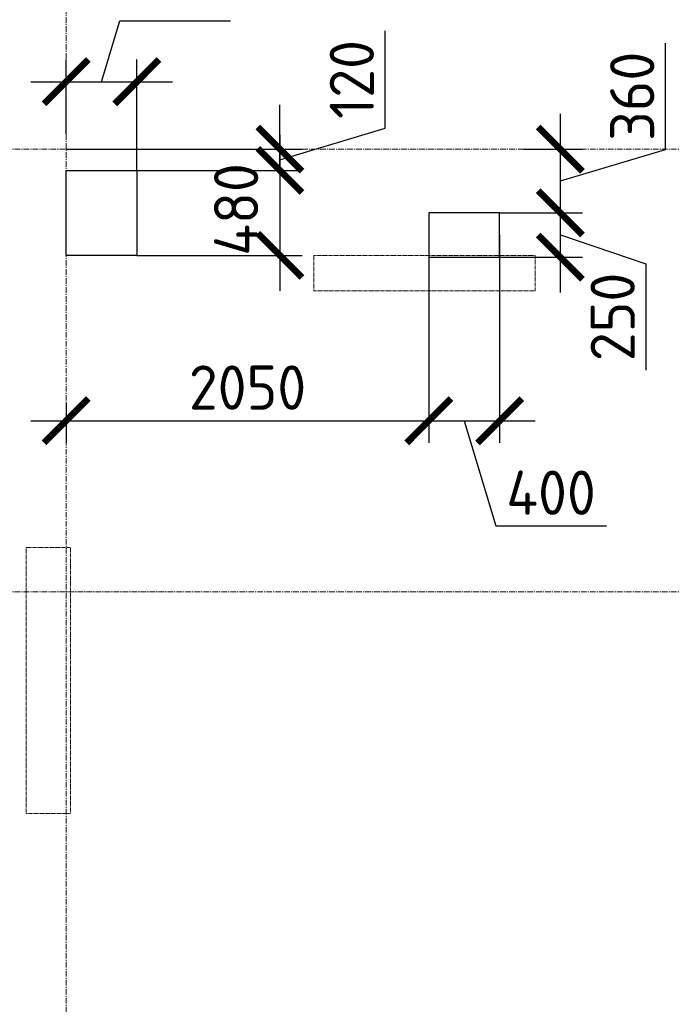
# Model space of a CAD drawing. Header units: millimetres. Extents: x 448962 to 1440104, y -326645 to -197113.
# Tile 47 of 256: x 545741 to 549423, y -267999 to -262441. Entities that reach past the tile are written whole.
import ezdxf

# ---------------------------------------------------------------- set-up
doc = ezdxf.new("R2010")
doc.units = ezdxf.units.MM
for name, pattern in [('01 Штриховая _4 мм_', [6, 3.5, -2.5]), ('______5', [1100, 800, -100, 100, -100]), ('осевая', [50.8, 31.75, -6.35, 6.35, -6.35])]:
    doc.linetypes.add(name, pattern=pattern)
for name, color, linetype, lineweight in [('ВК__отв в полу 1-2 эт', 6, 'Continuous', 25), ('Оси', 40, '______5', 18), ('РАЗМЕРЫ', 1, 'Continuous', 9), ('СТЕНЫ', 3, 'Continuous', 30)]:
    doc.layers.add(name, color=color, linetype=linetype, lineweight=lineweight)
doc.styles.add('GOST-2.304_Type-B', font='GOST_Common.ttf')
doc.styles.add('ГОСТ', font='GOST_Common.ttf')
doc.dimstyles.new('СПДС', dxfattribs={"dimscale": 100, "dimtxt": 2.5, "dimasz": 2.5, "dimexe": 1.25, "dimexo": 0, "dimtad": 1, "dimdec": 0, "dimtxsty": 'GOST-2.304_Type-B', "dimblk": 'ARCHTICK', "dimcen": 2.5, "dimdle": 2, "dimadec": 0, "dimazin": 2, "dimtfac": 0.75, "dimtdec": 0, "dimtmove": 1, "dimatfit": 3, "dimfxl": 1, "dimtolj": 1, "dimarcsym": 1})

# ---------------------------------------------------------------- blocks, each defined once
blk = doc.blocks.new('_ArchTick')
at = {"color": 0, "linetype": 'ByBlock', "const_width": 0.15}
blk.add_lwpolyline([(-0.5, -0.5), (0.5, 0.5)], dxfattribs=at)
blk = doc.blocks.new('*D142')
at = {"layer": 'DEFPOINTS', "color": 0, "transparency": 16777216}
for p in [(546003.4, -263171.3), (547211.2, -263171.3), (546321, -263291.3)]:
    blk.add_point(p, dxfattribs=at)
at = {"layer": 'РАЗМЕРЫ', "color": 0, "lineweight": -2, "transparency": 16777216}
for p, q in [((547804.9, -263053.2), (547804.9, -262503.2)), ((547211.2, -263171.3), (547211.2, -262921.3)), ((547211.2, -263231.3), (547804.9, -263053.2)), ((546003.4, -263171.3), (547336.2, -263171.3)), ((547211.2, -263291.3), (547211.2, -263171.3)), ((547211.2, -263291.3), (547211.2, -263171.3)), ((546321, -263291.3), (547336.2, -263291.3)), ((547211.2, -263291.3), (547211.2, -263541.3))]:
    blk.add_line(p, q, dxfattribs=at)
at = {"layer": 'РАЗМЕРЫ', "color": 0, "lineweight": -2, "transparency": 16777216, "xscale": 250, "yscale": 250, "zscale": 250}
for p, rotation in [((547211.2, -263171.3), 270), ((547211.2, -263291.3), 90)]:
    blk.add_blockref('_ArchTick', p, dxfattribs=dict(at, rotation=rotation))
at = {"layer": 'РАЗМЕРЫ', "color": 0, "lineweight": 0, "transparency": 16777216, "insert": (547617.4, -262778.2), "char_height": 250, "attachment_point": 5, "rotation": 90, "style": 'GOST-2.304_Type-B'}
blk.add_mtext('\\A1;120', dxfattribs=at)
blk = doc.blocks.new('*D143')
at = {"layer": 'DEFPOINTS', "color": 0, "transparency": 16777216}
for p in [(546403.3, -263291.3), (546403.3, -263771.3), (547211.2, -263771.3)]:
    blk.add_point(p, dxfattribs=at)
at = {"layer": 'РАЗМЕРЫ', "color": 0, "lineweight": -2, "transparency": 16777216}
for p, q in [((547211.2, -263091.3), (547211.2, -263971.3)), ((546403.3, -263291.3), (547336.2, -263291.3)), ((546403.3, -263771.3), (547336.2, -263771.3))]:
    blk.add_line(p, q, dxfattribs=at)
at = {"layer": 'РАЗМЕРЫ', "color": 0, "lineweight": -2, "transparency": 16777216, "xscale": 250, "yscale": 250, "zscale": 250}
for p, rotation in [((547211.2, -263291.3), 90), ((547211.2, -263771.3), 270)]:
    blk.add_blockref('_ArchTick', p, dxfattribs=dict(at, rotation=rotation))
at = {"layer": 'РАЗМЕРЫ', "color": 0, "lineweight": 0, "transparency": 16777216, "insert": (546963.9, -263511.8), "char_height": 250, "attachment_point": 5, "rotation": 90, "style": 'GOST-2.304_Type-B'}
blk.add_mtext('\\A1;480', dxfattribs=at)
blk = doc.blocks.new('*D144')
at = {"layer": 'DEFPOINTS', "color": 0, "transparency": 16777216}
for p in [(546403.3, -262790.7), (546003.4, -263085.9), (546403.3, -263291.3)]:
    blk.add_point(p, dxfattribs=at)
at = {"layer": 'РАЗМЕРЫ', "color": 0, "lineweight": -2, "transparency": 16777216}
for p, q in [((546203.4, -262790.7), (546306.5, -262447)), ((546306.5, -262447), (546931.5, -262447)), ((546003.4, -263085.9), (546003.4, -262665.7)), ((546403.3, -263291.3), (546403.3, -262665.7)), ((545803.4, -262790.7), (546603.3, -262790.7))]:
    blk.add_line(p, q, dxfattribs=at)
at = {"layer": 'РАЗМЕРЫ', "color": 0, "lineweight": -2, "transparency": 16777216, "xscale": 250, "yscale": 250, "zscale": 250, "rotation": 180}
blk.add_blockref('_ArchTick', (546003.4, -262790.7), dxfattribs=at)
at = {"layer": 'РАЗМЕРЫ', "color": 0, "lineweight": -2, "transparency": 16777216, "xscale": 250, "yscale": 250, "zscale": 250}
blk.add_blockref('_ArchTick', (546403.3, -262790.7), dxfattribs=at)
at = {"layer": 'РАЗМЕРЫ', "color": 0, "lineweight": 0, "transparency": 16777216, "insert": (546619, -262259.5), "char_height": 250, "attachment_point": 5, "style": 'GOST-2.304_Type-B'}
blk.add_mtext('\\A1;400', dxfattribs=at)
blk = doc.blocks.new('*D145')
at = {"layer": 'DEFPOINTS', "color": 0, "transparency": 16777216}
for p in [(548052.7, -263722), (546003.4, -264606), (548052.7, -264704.9)]:
    blk.add_point(p, dxfattribs=at)
at = {"layer": 'РАЗМЕРЫ', "color": 0, "lineweight": -2, "transparency": 16777216}
for p, q in [((548052.7, -263722), (548052.7, -264829.9)), ((546003.4, -264606), (546003.4, -264829.9)), ((545803.4, -264704.9), (548252.7, -264704.9))]:
    blk.add_line(p, q, dxfattribs=at)
at = {"layer": 'РАЗМЕРЫ', "color": 0, "lineweight": -2, "transparency": 16777216, "xscale": 250, "yscale": 250, "zscale": 250, "rotation": 180}
blk.add_blockref('_ArchTick', (546003.4, -264704.9), dxfattribs=at)
at = {"layer": 'РАЗМЕРЫ', "color": 0, "lineweight": -2, "transparency": 16777216, "xscale": 250, "yscale": 250, "zscale": 250}
blk.add_blockref('_ArchTick', (548052.7, -264704.9), dxfattribs=at)
at = {"layer": 'РАЗМЕРЫ', "color": 0, "lineweight": 0, "transparency": 16777216, "insert": (547028.1, -264517.4), "char_height": 250, "attachment_point": 5, "style": 'GOST-2.304_Type-B'}
blk.add_mtext('\\A1;2050', dxfattribs=at)
blk = doc.blocks.new('*D146')
at = {"layer": 'DEFPOINTS', "color": 0, "transparency": 16777216}
for p in [(548452.7, -263655.9), (548052.7, -264275.9), (548452.7, -264704.9)]:
    blk.add_point(p, dxfattribs=at)
at = {"layer": 'РАЗМЕРЫ', "color": 0, "lineweight": -2, "transparency": 16777216}
for p, q in [((548452.7, -263655.9), (548452.7, -264829.9)), ((548052.7, -264275.9), (548052.7, -264829.9)), ((547852.7, -264704.9), (548652.7, -264704.9)), ((548252.7, -264704.9), (548430.8, -265298.6)), ((548430.8, -265298.6), (549055.8, -265298.6))]:
    blk.add_line(p, q, dxfattribs=at)
at = {"layer": 'РАЗМЕРЫ', "color": 0, "lineweight": -2, "transparency": 16777216, "xscale": 250, "yscale": 250, "zscale": 250, "rotation": 180}
blk.add_blockref('_ArchTick', (548052.7, -264704.9), dxfattribs=at)
at = {"layer": 'РАЗМЕРЫ', "color": 0, "lineweight": -2, "transparency": 16777216, "xscale": 250, "yscale": 250, "zscale": 250}
blk.add_blockref('_ArchTick', (548452.7, -264704.9), dxfattribs=at)
at = {"layer": 'РАЗМЕРЫ', "color": 0, "lineweight": 0, "transparency": 16777216, "insert": (548743.3, -265111.1), "char_height": 250, "attachment_point": 5, "style": 'GOST-2.304_Type-B'}
blk.add_mtext('\\A1;400', dxfattribs=at)
blk = doc.blocks.new('*D147')
at = {"layer": 'DEFPOINTS', "color": 0, "transparency": 16777216}
for p in [(548452.7, -263530.9), (548795.6, -263530.9), (548452.7, -263780.9)]:
    blk.add_point(p, dxfattribs=at)
at = {"layer": 'РАЗМЕРЫ', "color": 0, "lineweight": -2, "transparency": 16777216}
for p, q in [((548795.6, -263980.9), (548795.6, -263330.9)), ((548452.7, -263530.9), (548920.6, -263530.9)), ((548795.6, -263655.9), (549279, -263818.7)), ((548452.7, -263780.9), (548920.6, -263780.9)), ((549279, -263818.7), (549279, -264418.7))]:
    blk.add_line(p, q, dxfattribs=at)
at = {"layer": 'РАЗМЕРЫ', "color": 0, "lineweight": -2, "transparency": 16777216, "xscale": 250, "yscale": 250, "zscale": 250}
for p, rotation in [((548795.6, -263530.9), 90), ((548795.6, -263780.9), 270)]:
    blk.add_blockref('_ArchTick', p, dxfattribs=dict(at, rotation=rotation))
at = {"layer": 'РАЗМЕРЫ', "color": 0, "lineweight": 0, "transparency": 16777216, "insert": (549091.5, -264118.7), "char_height": 250, "attachment_point": 5, "rotation": 90, "style": 'GOST-2.304_Type-B'}
blk.add_mtext('\\A1;250', dxfattribs=at)
blk = doc.blocks.new('*D148')
at = {"layer": 'DEFPOINTS', "color": 0, "transparency": 16777216}
for p in [(548586.8, -263171.3), (548795.6, -263171.3), (548686.6, -263530.9)]:
    blk.add_point(p, dxfattribs=at)
at = {"layer": 'РАЗМЕРЫ', "color": 0, "lineweight": -2, "transparency": 16777216}
for p, q in [((549389.3, -263173), (549389.3, -262573)), ((548795.6, -263730.9), (548795.6, -262971.3)), ((548586.8, -263171.3), (548920.6, -263171.3)), ((548795.6, -263351.1), (549389.3, -263173)), ((548686.6, -263530.9), (548920.6, -263530.9))]:
    blk.add_line(p, q, dxfattribs=at)
at = {"layer": 'РАЗМЕРЫ', "color": 0, "lineweight": -2, "transparency": 16777216, "xscale": 250, "yscale": 250, "zscale": 250}
for p, rotation in [((548795.6, -263171.3), 90), ((548795.6, -263530.9), 270)]:
    blk.add_blockref('_ArchTick', p, dxfattribs=dict(at, rotation=rotation))
at = {"layer": 'РАЗМЕРЫ', "color": 0, "lineweight": 0, "transparency": 16777216, "insert": (549201.8, -262873), "char_height": 250, "attachment_point": 5, "rotation": 90, "style": 'GOST-2.304_Type-B'}
blk.add_mtext('\\A1;360', dxfattribs=at)
blk = doc.blocks.new('*D212')
at = {"layer": 'DEFPOINTS', "color": 0, "transparency": 16777216}
for p in [(549905.4, -261580.9), (549576.5, -261830.9), (549905.4, -261830.9)]:
    blk.add_point(p, dxfattribs=at)
at = {"layer": 'РАЗМЕРЫ', "color": 0, "lineweight": -2, "transparency": 16777216}
for p, q in [((549576.5, -261380.9), (549576.5, -262030.9)), ((549905.4, -261580.9), (549451.5, -261580.9)), ((549905.4, -261830.9), (549451.5, -261830.9))]:
    blk.add_line(p, q, dxfattribs=at)
at = {"layer": 'РАЗМЕРЫ', "color": 0, "lineweight": -2, "transparency": 16777216, "xscale": 250, "yscale": 250, "zscale": 250}
for p, rotation in [((549576.5, -261580.9), 90), ((549576.5, -261830.9), 270)]:
    blk.add_blockref('_ArchTick', p, dxfattribs=dict(at, rotation=rotation))
at = {"layer": 'РАЗМЕРЫ', "color": 0, "lineweight": 0, "transparency": 16777216, "insert": (549366.8, -262158.7), "char_height": 250, "attachment_point": 5, "rotation": 90, "style": 'GOST-2.304_Type-B'}
blk.add_mtext('\\A1;250', dxfattribs=at)
blk = doc.blocks.new('оси плит')
at = {"layer": 'Оси', "color": 16, "linetype": 'осевая', "lineweight": 0, "transparency": 33554687}
for p, q in [((550342.3, -202894.1), (550342.3, -231285.8)), ((519570.9, -218117.4), (573160.2, -218117.4)), ((519570.9, -220617.4), (573160.2, -220617.4))]:
    blk.add_line(p, q, dxfattribs=at)
blk = doc.blocks.new('стены  тп')
at = {"layer": 'СТЕНЫ', "color": 251, "linetype": '01 Штриховая _4 мм_', "lineweight": 0, "true_color": 0x636466}
for p, q in [((572461.7, -330225.7, 3100), (571211.9, -330225.7, 3100)), ((571211.9, -330225.7, 3100), (571211.9, -330425.7, 3100)), ((572461.7, -330425.7, 3100), (572461.7, -330225.7, 3100)), ((571211.9, -330425.7, 3100), (572461.7, -330425.7, 3100)), ((569837.1, -331875.7, 3100), (569587.1, -331875.7, 3100)), ((569587.1, -331875.7, 3100), (569587.1, -332305.7, 3100)), ((569837.1, -331995.7, 3100), (569837.1, -331875.7, 3100)), ((569837.1, -333375.7, 3100), (569837.1, -331995.7, 3100)), ((569587.1, -332305.7, 3100), (569587.1, -332425.7, 3100)), ((569587.1, -332425.7, 3100), (569587.1, -333375.7, 3100)), ((569587.1, -333375.7, 3100), (569812.3, -333375.7, 3100)), ((569812.3, -333375.7, 3100), (569837.1, -333375.7, 3100))]:
    blk.add_line(p, q, dxfattribs=at)
blk = doc.blocks.new('отверстия новые')
at = {"layer": 'ВК__отв в полу 1-2 эт', "color": 5, "lineweight": 30}
blk.add_lwpolyline([(702894, -404659.8), (702894, -405139.8), (702494, -405139.8), (702494, -404659.8)], close=True, dxfattribs=at)
blk.add_lwpolyline([(702894, -404659.8), (702894, -405139.8), (702494, -405139.8), (702494, -404659.8)], close=True, dxfattribs=at)
blk = doc.blocks.new('отвестия ов')
at = {"color": 3, "lineweight": 30}
for points in [[(4380983.9, -1455063.1), (4380983.9, -1454813.1), (4380583.9, -1454813.1), (4380583.9, -1455063.1)], [(4380983.9, -1454813.1), (4380583.9, -1454813.1), (4380583.9, -1455063.1), (4380983.9, -1455063.1)]]:
    blk.add_lwpolyline(points, close=True, dxfattribs=at)

msp = doc.modelspace()

# ---------------------------------------------------------------- block references
at = {"layer": 'РАЗМЕРЫ'}
for name, p in [('оси плит', (-4338.8, -45053.9)), ('стены  тп', (-23809, 66454.4, -3100)), ('отверстия новые', (-156490.7, 141368.5))]:
    msp.add_blockref(name, p, dxfattribs=at)
at = {"layer": 'РАЗМЕРЫ', "color": 7, "lineweight": 20}
msp.add_blockref('отвестия ов', (-3832531.2, 1191282.2), dxfattribs=at)

# ---------------------------------------------------------------- texts
note = msp.add_mtext_dynamic_manual_height_columns('\\pi1250;{\\H1.5152x;Общие указания :\\P}Настоящий подраздел разработан в составе рабочей документации на строительство объекта {\\H2.4344x; }"Строительство жилого комплекса со встроенными помещениями общественного-делового и коммерческого {\\H1.3552x; }назначения по адресу: г. Чита, ул. 1-я Коллективная. Жилой дом со встроенными помещениями {\\H1.71569x; }общественно-делового и коммерческого назначения на первом этаже здания и встроенно-пристроенным {\\H1.59543x; }поликлиническим учреждением (поз. 2.2-2.3){\\H1.73486x; }\\P1.^I" Решения рабочей Документации разработаны на основании:{\\H1.67588x; }\\Pзадания на проектирование, выданного заказчиком;{\\H1.60804x; }\\P-^Iрешений стадии "Проектная Документация (проект №24-04-КР.2)"{\\H1.73065x; }\\Pразработанных ООО "Комплексная проектно-сопроводительная компания", утвержденных {\\H1.67728x; }заказчиком;{\\H1.60757x; }\\PВ соответствии с требованиями нормативных документов:{\\H1.63081x; }\\P-^IФЗ №184 "О техническом регулировании";{\\H1.62306x; }\\P-^IФЗ №123 "Технический регламент о требованиях пожарной безопасности";{\\H1.62565x; }\\P-^IСП 20.13330.2016 "Нагрузки и воздействия",{\\H1.62478x; }\\P-^IСП 63.13330.2018 "Бетонные и железобетонные конструкции. Основные положения".{\\H1.62507x; }\\P-^IСП 22.13330.2016 "Основания зданий и сооружений";{\\H1.62498x; }\\P-^IСП 45.13330.2017 "Земляные сооружения, основания и фундаменты".{\\H1.62501x; }\\P2.^IПри работах по устройству монолитных конструкций руководствоваться СП 70.13330.2012 {\\H1.625x; }"Несущие и ограждающие конструкции".{\\H1.625x; }\\P3.^IЗа относительную отметку 0,000 принята отметка чистого пола первого этажа, {\\H1.625x; }соответствующая абсолютной отметке 648,00 в Балтийской системе высот.{\\H1.625x; }\\P4.^IПеречень видов работ, Зля которых необходимо составлять акты освидетельствования {\\H1.625x; }скрытых работ: {\\H1.625x; }\\PБетонные и железобетонные конструкции монолитные:{\\H1.625x; }\\Pармирование; защитные слои,- анкеровка арматуры; установка закладных деталей.{\\H1.625x; }\\PМонтаж сборных железобетонных и бетонных конструкций:{\\H1.625x; }\\Pсварка и антикоррозионное покрыт при отсутствии актов освиветельствования превшествующих {\\H1.625x; }скрытых работ во всех случаях.{\\H1.625x; }\\P1. Железобетонные конструкции разработаны в соответствии СП 22.13330.2016 "Основания зданий и {\\H1.62576x; }сооружений", СП 63.13330.2018 "Бетонные и железобетонные конструкции. Общие положения".{\\H1.62541x; }\\P2. Несущие конструкции здания рассчитаны и запроектированы для данных геологических условий. {\\H1.62486x; }\\P3. Арматура класса А240 и А500С по ГОСТ Р 34028-2016, материал монолитных конструкций ниже {\\H1.62505x; }нуля - бетон тяжелый класса В25 по ГОСТ 26633-2015.{\\H1.62498x; }\\P4. Работы по бетонированию монолитных конструкций вести в соответствии со СП 70.13330.2012 {\\H1.62501x; }"Несущие и ограждающие конструкции".{\\H1.625x; }\\P5. Все строительно-монтажные работы необходимо выполнять в соответствии со СНиП 12-03-2001 {\\H1.625x; }"Безопасность труда в строительстве. Часть 1. Общие требования.", Безопасность труда в строительстве. {\\H1.625x; }Часть 2. Строительное производство". Строительство здания должно производиться в соответствии с {\\H1.625x; }проектом производства работ (ППР).{\\H1.725x; }\\PПри отсутствии ППР производство строительно-монтажных работ запрещается.{\\H1.67917x; }\\P6. Бетон конструкции должны удовлетворять требованиям ГОСТ 26633-2015, ГОСТ 25192-2012.{\\H1.60694x; }\\P7. Бетон следует укладывать в бетонные конструкции горизонтальными слоями одинаковой {\\H1.63102x; }толщины без разрывов, с последовательным направлением укладки в одну сторону во всех слоях.{\\H1.62299x; }\\P8. В начальный период твердения бетон необходимо защищать от попадания атмосферных осадков {\\H1.62567x; }или потерь влаги.{\\H1.62478x; }\\P9. При перерывах в бетонировании устраивать рабочие швы бетонирования. Места рабочих швов {\\H1.62507x; }бетонирования разработать в ППР и согласовать с авторским надзором. С поверхности рабочих швов {\\H1.62498x; }удалить цементную плёнку металлическими щётками с последующей поливкой водой. В рабочем шве {\\H1.62501x; }устанавливать вертикальные сетки из проволоки ячейкой 50x50мм. Поверхность рабочих швов должна быть {\\H1.625x; }перпендикулярна поверхности плиты. {\\H1.625x; }\\P10. Арматурные изделия изготавливать в соответствии с ГОСТ Р 57997-2017, ГОСТ 5264-80, ГОСТ {\\H1.625x; }14098-2014.{\\H1.625x; }\\P11. Плоские сетки и каркасы изготавливать с помощью контактной точечной сварки (кроме {\\H1.725x; }оговоренных случаев).{\\H1.77917x; }\\P12. Расчётные сопротивления сборных соединений и материалы для сборки принимать по табл. Г1, Г2 {\\H1.66111x; }СП 52-101-2003.{\\H1.61296x; }\\P13. Стыки арматурных стержней должны иметь длину перепуска (нахлёстка) не менее указанной в {\\H1.72901x; }проекте. В неоговоренных случаях длину стыка рабочей арматуры внахлёстку без сварки принимать по {\\H1.67783x; }п.8.3.27 СП 52-101-2003. {\\H1.60739x; }\\P14. Толщина защитного слоя бетона для рабочей арматуры должна соответствовать значениям, {\\H1.63087x; }указанным в проекте. {\\H1.62304x; }\\PВ неоговоренных случаях принимать не менее 25мм.{\\H1.62565x; }\\P{\\H1.62478x; }', width=16929.188, gutter_width=1000, heights=[39809.3, 0], dxfattribs=dict(insert=(470783.2, -245157.9), char_height=250, attachment_point=1, style='ГОСТ'))
for column, words in zip(note.columns.linked_columns, ['\\pi1250;15. Уход за свежеуложенным бетоном начинать сразу после укладки бетонной смеси и осуществлять до достижения прочности бетона не менее 70% от проектной.{\\H1.83409x; }\\P16. Распалубку плит  осуществлять по достижении прочности бетона не менее 80% от проектной.{\\H1.55672x; }\\P17. Два крайних арматурных стержня, расположенных по контуру плиты, привязать ко всем {\\H1.64842x; }стержням в местах пересечений.{\\H1.61719x; }\\P18. В процессе производства работ предусмотреть мероприятия по противопожарной защите и {\\H1.6276x; }контролю за выполнением правил пожарной безопасности на всех этапах строительства.{\\H1.62413x; }\\P19. Все работы Выполнять по проекту производства работ (ППР), согласованному с организациями, {\\H1.72529x; }ответственными за эксплуатацию существующих инженерных сетей и дорог на существующей площадке.{\\H1.67907x; }\\P20. Проект рассчитан на производство работ в период положительных температур. В случае {\\H1.60698x; }выполнения работ при отрицательных температурах необходимо выполнять требования СНиП часть 3 по {\\H1.63101x; }производству работ и ППР.{\\H1.623x; }\\P21. При минимальной температуре воздуха до минус 15°С допускается:{\\H1.62567x; }\\P - выдерживание бетона в конструкции методом термоса, при предварительном разогреве бетонной {\\H1.62478x; }смеси, {\\H1.62507x; }\\P -форсированный электроразогрев бетона в конструкции с повторным уплотнением.{\\H1.62498x; }\\PПри минимальной температуре воздуха до минус 25°С допускается:{\\H1.62501x; }\\P -обогрев бетона в греющей опалубке с помощью низкотемпературных электронагревателей,{\\H1.625x; }\\P -электродный сквозной прогреб бетона,{\\H1.625x; }\\P -электрообогрев с помощью греющего провода.{\\H1.625x; }']):
    column.text = words

# ---------------------------------------------------------------- dimensions: what is measured, and where the dimension line sits
at = {"layer": 'РАЗМЕРЫ', "color": 1, "lineweight": 0}
for base, p1, p2, picture, middle in [((549576.5, -261830.9), (549905.4, -261580.9), (549905.4, -261830.9), '*D212', (549554.3, -262158.7)), ((547211.2, -263771.3), (546403.3, -263291.3), (546403.3, -263771.3), '*D143', (547151.4, -263511.8)), ((548795.6, -263530.9), (548452.7, -263780.9), (548452.7, -263530.9), '*D147', (549279, -263881.2))]:
    dim = msp.add_linear_dim(base=base, p1=p1, p2=p2, angle=90, dimstyle='СПДС', override={"dimrnd": 5}, dxfattribs=at)
    dim.commit()
    dim.dimension.update_dxf_attribs({"geometry": picture, "text_midpoint": middle, "dimtype": 160})
for base, p1, p2, picture, middle in [((546403.3, -262790.7), (546003.4, -263085.9), (546403.3, -263291.3), '*D144', (546369, -262259.5)), ((548452.7, -264704.9), (548052.7, -264275.9), (548452.7, -263655.9), '*D146', (548493.3, -265111.1)), ((548052.7, -264704.9), (546003.4, -264606), (548052.7, -263722), '*D145', (547028.1, -264517.4))]:
    dim = msp.add_linear_dim(base=base, p1=p1, p2=p2, dimstyle='СПДС', override={"dimrnd": 5}, dxfattribs=at)
    dim.commit()
    dim.dimension.update_dxf_attribs({"geometry": picture, "text_midpoint": middle})
for base, p1, p2, picture, middle in [((547211.2, -263171.3), (546321, -263291.3), (546003.4, -263171.3), '*D142', (547617.4, -262990.7)), ((548795.6, -263171.3), (548686.6, -263530.9), (548586.8, -263171.3), '*D148', (549201.8, -263110.5))]:
    dim = msp.add_linear_dim(base=base, p1=p1, p2=p2, angle=90, dimstyle='СПДС', override={"dimrnd": 5}, dxfattribs=at)
    dim.commit()
    dim.dimension.update_dxf_attribs({"geometry": picture, "text_midpoint": middle})

doc.saveas('drawing.dxf')
